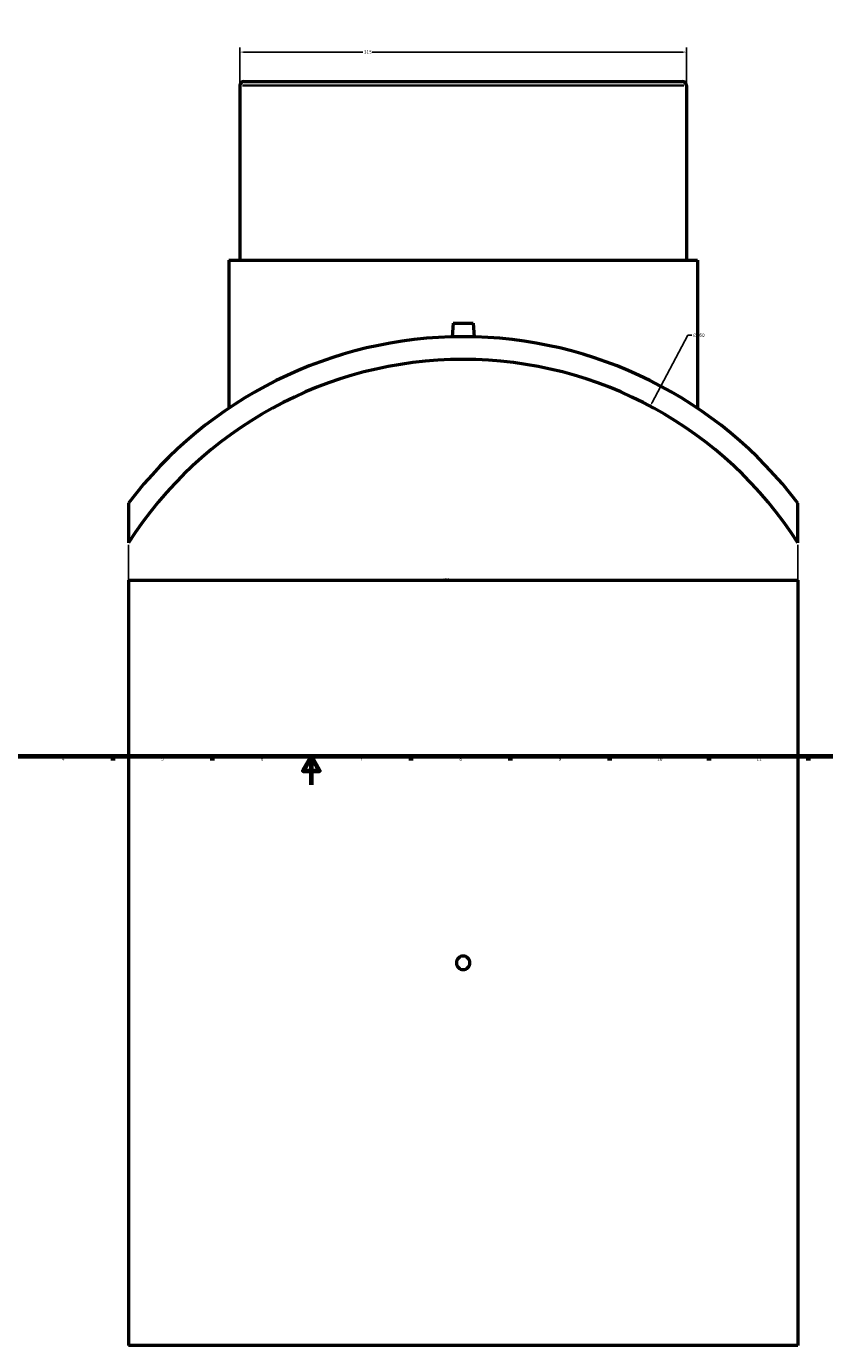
# Model space of a CAD drawing. Header units: millimetres. Extents: x -344 to 1551, y -395 to 1116.
# Tile 2 of 5: x 219 to 782, y -395 to 535. Entities that reach past the tile are written whole.
import ezdxf

# ---------------------------------------------------------------- set-up
doc = ezdxf.new("R2010")
doc.units = ezdxf.units.MM
for name, color, linetype, lineweight in [('Border (ANSI)', 7, 'Continuous', 70), ('Dimension (ANSI)', 7, 'Continuous', 25), ('Visible (ANSI)', 7, 'Continuous', 50), ('Visible Narrow (ANSI)', 7, 'Continuous', 35)]:
    doc.layers.add(name, color=color, linetype=linetype, lineweight=lineweight)
doc.styles.add('Note Text (ANSI)', font='tahoma.ttf')
doc.dimstyles.new('Default - mm (ANSI)', dxfattribs={"dimtxt": 2.4, "dimasz": 2.5, "dimexe": 3.175, "dimexo": 1.6002, "dimgap": 0.8, "dimtad": 0, "dimtoh": 1, "dimdec": 0, "dimrnd": 1e-08, "dimzin": 4, "dimdsep": 46, "dimtxsty": 'Note Text (ANSI)', "dimcen": 0.09, "dimdle": 10, "dimclrd": 256, "dimclre": 256, "dimclrt": 5, "dimadec": 1, "dimazin": 1, "dimtfac": 1.27, "dimtofl": 0, "dimtmove": 0, "dimatfit": 3, "dimfxl": 1, "dimtolj": 1, "dimtzin": 4, "dimlwd": -1, "dimlwe": -1, "dimarcsym": 0})

# ---------------------------------------------------------------- blocks, each defined once
blk = doc.blocks.new('Borders Default Border')
at = {"layer": 'Border (ANSI)'}
for p, q in [((280.33, 20), (280.33, 17.2)), ((350.42, 20), (350.42, 17.2)), ((490.58, 20), (490.58, 17.2)), ((560.67, 20), (560.67, 17.2)), ((630.75, 20), (630.75, 17.2)), ((700.83, 20), (700.83, 17.2)), ((770.92, 20), (770.92, 17.2))]:
    blk.add_line(p, q, dxfattribs=at)
at = {"layer": 'Border (ANSI)', "flags": 128}
for points in [[(20, 20), (20, 574), (821, 574), (821, 20), (20, 20)], [(420.5, 0), (420.5, 20), (414.73, 10), (426.27, 10), (420.5, 20)]]:
    blk.add_lwpolyline(points, dxfattribs=at)
at = {"layer": 'Border (ANSI)', "color": 5, "true_color": 0x0000ff, "char_height": 2.4, "attachment_point": 7, "style": 'Note Text (ANSI)'}
for s, insert in [('4', (244.45, 17.2)), ('5', (314.67, 17.15)), ('6', (384.69, 17.15)), ('7', (454.8, 17.2)), ('8', (524.84, 17.15)), ('9', (594.92, 17.15)), ('10', (664.35, 17.15)), ('11', (734.43, 17.2))]:
    blk.add_mtext(s, dxfattribs=dict(at, insert=insert))
blk = doc.blocks.new('*D7')
at = {"layer": 'Defpoints', "color": 0, "transparency": 16777216}
for p in [(291.53, 170.86), (763.53, 170.86), (763.53, 144.46)]:
    blk.add_point(p, dxfattribs=at)
at = {"layer": 'Dimension (ANSI)', "transparency": 16777216}
for p, q in [((291.53, 169.26), (291.53, 141.29)), ((763.53, 169.26), (763.53, 141.29)), ((294.03, 144.46), (511.63, 144.46)), ((761.03, 144.46), (518.43, 144.46))]:
    blk.add_line(p, q, dxfattribs=at)
for points in [[(294.03, 144.88), (294.03, 144.05), (291.53, 144.46)], [(761.03, 144.88), (761.03, 144.05), (763.53, 144.46)]]:
    blk.add_solid(points, dxfattribs=at)
at = {"layer": 'Dimension (ANSI)', "color": 5, "transparency": 16777216, "insert": (512.43, 145.69), "char_height": 2.4, "attachment_point": 1, "style": 'Note Text (ANSI)'}
blk.add_mtext('\\A1;472', dxfattribs=at)
blk = doc.blocks.new('*D8')
at = {"layer": 'Defpoints', "color": 0, "transparency": 16777216}
for p in [(685.03, 516.94), (370.03, 493.38), (685.03, 493.38)]:
    blk.add_point(p, dxfattribs=at)
at = {"layer": 'Dimension (ANSI)', "transparency": 16777216}
for p, q in [((370.03, 494.98), (370.03, 520.11)), ((372.53, 516.94), (456.69, 516.94)), ((682.53, 516.94), (463.37, 516.94)), ((685.03, 494.98), (685.03, 520.11))]:
    blk.add_line(p, q, dxfattribs=at)
for points in [[(372.53, 517.35), (372.53, 516.52), (370.03, 516.94)], [(682.53, 517.35), (682.53, 516.52), (685.03, 516.94)]]:
    blk.add_solid(points, dxfattribs=at)
at = {"layer": 'Dimension (ANSI)', "color": 5, "transparency": 16777216, "insert": (457.49, 518.19), "char_height": 2.4, "attachment_point": 1, "style": 'Note Text (ANSI)'}
blk.add_mtext('\\A1;315', dxfattribs=at)
blk = doc.blocks.new('*D9')
at = {"layer": 'Defpoints', "color": 0, "transparency": 16777216}
for p in [(659.37, 267.2), (395.69, -226.84)]:
    blk.add_point(p, dxfattribs=at)
at = {"layer": 'Dimension (ANSI)', "transparency": 16777216}
for p, q in [((686.05, 317.19), (660.55, 269.4)), ((688.83, 317.19), (686.05, 317.19)), ((527.44, 20.18), (527.62, 20.18)), ((527.53, 20.09), (527.53, 20.27))]:
    blk.add_line(p, q, dxfattribs=at)
blk.add_solid([(660.18, 269.6), (660.92, 269.21), (659.37, 267.2)], dxfattribs=at)
at = {"layer": 'Dimension (ANSI)', "color": 5, "transparency": 16777216, "insert": (689.63, 318.48), "char_height": 2.4, "attachment_point": 1, "style": 'Note Text (ANSI)'}
blk.add_mtext('\\A1;∅560', dxfattribs=at)

msp = doc.modelspace()

# ---------------------------------------------------------------- linework, layer by layer
at = {"layer": 'Visible (ANSI)'}
for p, q in [((370.03, 493.38), (370.03, 370.18)), ((372.83, 496.18), (682.23, 496.18)), ((685.03, 493.38), (685.03, 370.18)), ((362.16, 370.18), (692.91, 370.18)), ((362.16, 370.18), (362.16, 265.67)), ((692.91, 370.18), (692.91, 265.67)), ((520.53, 325.78), (519.68, 316.07)), ((520.53, 325.78), (534.53, 325.78)), ((534.53, 325.78), (535.38, 316.07)), ((291.53, 198.84), (291.53, 170.86)), ((763.53, 170.86), (763.53, 198.84)), ((291.53, 144.53), (763.53, 144.53)), ((291.53, 144.53), (291.53, -395.47)), ((763.53, 144.53), (763.53, -395.47)), ((763.53, -395.47), (291.53, -395.47))]:
    msp.add_line(p, q, dxfattribs=at)
for centre, radius, start, end in [((372.83, 493.38), 2.8, 90, 180), ((682.23, 493.38), 2.8, 0, 90), ((527.53, 20.18), 296, 37.12722, 142.87278), ((527.53, 20.18), 280, 32.55693, 147.44307)]:
    msp.add_arc(centre, radius, start, end, dxfattribs=at)
msp.add_open_spline([(532.33, -125.47), (532.33, -126.07), (532.21, -126.72), (531.72, -127.9), (531.35, -128.44), (530.5, -129.29), (529.96, -129.66), (528.78, -130.15), (528.13, -130.27), (526.93, -130.27), (526.29, -130.15), (525.1, -129.66), (524.56, -129.29), (523.71, -128.44), (523.34, -127.9), (522.85, -126.72), (522.73, -126.07), (522.73, -124.87), (522.85, -124.23), (523.34, -123.04), (523.71, -122.5), (524.56, -121.65), (525.1, -121.28), (526.29, -120.79), (526.93, -120.67), (528.13, -120.67), (528.78, -120.79), (529.96, -121.28), (530.5, -121.65), (531.35, -122.5), (531.72, -123.04), (532.21, -124.23), (532.33, -124.87), (532.33, -125.47)], degree=3, knots=[0, 0, 0, 0, 0.180813, 0.180813, 0.361627, 0.361627, 0.54244, 0.54244, 0.723254, 0.723254, 0.904067, 0.904067, 1.08488, 1.08488, 1.265694, 1.265694, 1.446507, 1.446507, 1.627321, 1.627321, 1.808134, 1.808134, 1.988948, 1.988948, 2.169761, 2.169761, 2.350574, 2.350574, 2.531388, 2.531388, 2.712201, 2.712201, 2.893015, 2.893015, 2.893015, 2.893015], dxfattribs=at)
at = {"layer": 'Visible Narrow (ANSI)'}
msp.add_line((683.09, 493.38), (371.97, 493.38), dxfattribs=at)

# ---------------------------------------------------------------- block references
msp.add_blockref('Borders Default Border', (0, 0))

# ---------------------------------------------------------------- dimensions: what is measured, and where the dimension line sits
at = {"layer": 'Dimension (ANSI)'}
for base, p1, p2, picture, middle in [((685.03, 516.94), (370.03, 493.38), (685.03, 493.38), '*D8', (460.03, 516.94)), ((763.53, 144.46), (291.53, 170.86), (763.53, 170.86), '*D7', (515.03, 144.46))]:
    dim = msp.add_linear_dim(base=base, p1=p1, p2=p2, angle=180, dimstyle='Default - mm (ANSI)', override={"dimgap": 0.8, "dimtoh": 0, "dimdec": 0, "dimtol": 0, "dimlim": 0, "dimtp": 0, "dimtm": 0, "dimtdec": 2, "dimatfit": 1}, dxfattribs=at)
    dim.commit()
    dim.dimension.update_dxf_attribs({"geometry": picture, "text_midpoint": middle, "dimtype": 160})
dim = msp.add_diameter_dim_2p(p1=(395.69, -226.84), p2=(659.37, 267.2), dimstyle='Default - mm (ANSI)', override={"dimgap": 0.8, "dimtih": 1, "dimdec": 0, "dimlfac": 1, "dimtol": 0, "dimlim": 0, "dimtp": 0, "dimtm": 0, "dimtdec": 2}, dxfattribs=at)
dim.commit()
dim.dimension.update_dxf_attribs({"geometry": '*D9', "text_midpoint": (693.5, 317.19), "dimtype": 163})

doc.saveas('drawing.dxf')
